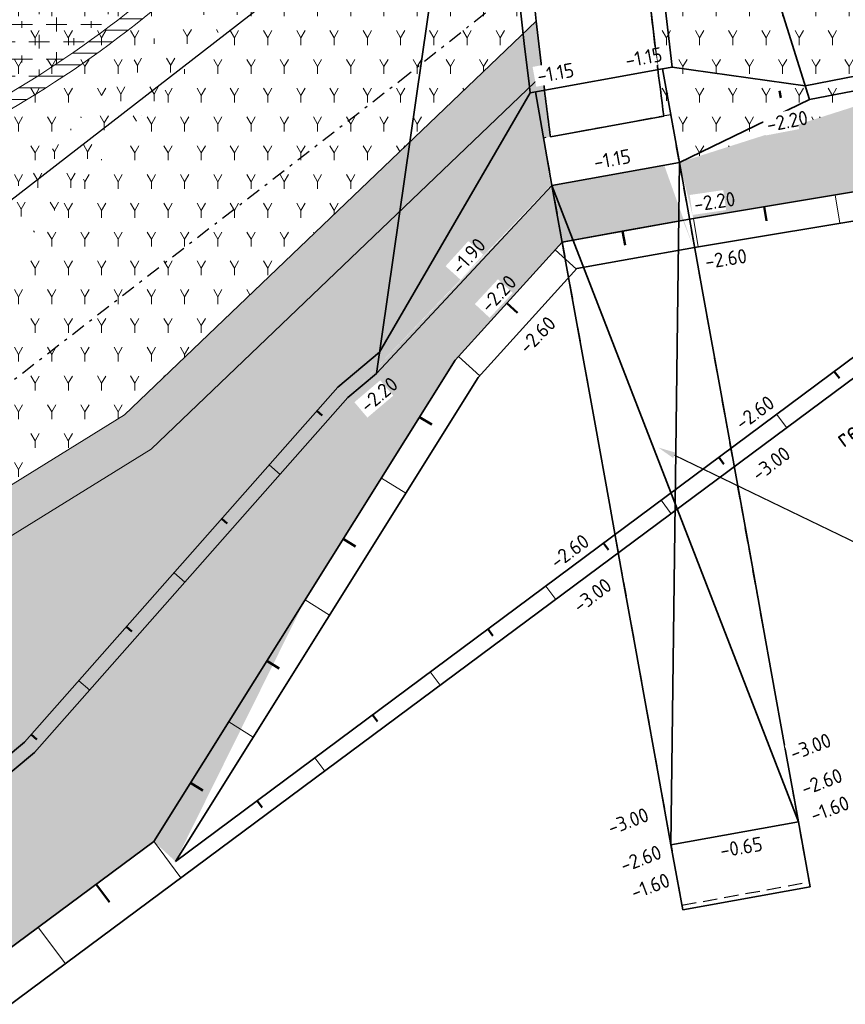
# Model space of a CAD drawing. Header units: metres. Extents: x 103263 to 106611, y 426963 to 428812.
# Tile 49 of 74: x 104462 to 104491, y 427779 to 427813. Entities that reach past the tile are written whole.
import ezdxf
from ezdxf import colors
from ezdxf.entities.mleader import LeaderData, LeaderLine
from ezdxf.math import Vec2, Vec3

# ---------------------------------------------------------------- set-up
doc = ezdxf.new("R2010")
doc.units = ezdxf.units.M
doc.linetypes.add('DASHDOT', pattern=[1, 0.5, -0.25, 0, -0.25])
doc.linetypes.add('DASHED', pattern=[0.75, 0.5, -0.25])
doc.layers.add('kc-nieuwe-gasleiding-25-03-2004', color=30, linetype='Continuous')
for name, color, linetype, lineweight in [('N-GV-GW-TALUD_TEEN-G', 3, 'Continuous', 35), ('N-WE-GW-HOOGTE_AFWERKHOOGTE-T25', 7, 'Continuous', 25), ('N-WE-GW-TALUD_KRUIN-G', 3, 'Continuous', 35), ('N-WE-GW-TALUDARCERING-S', 90, 'Continuous', 25), ('N-WE-GW-TALUDARCERING_KORT-G', 90, 'Continuous', 50), ('N-WE-GW-TALUDARCERING_LANG-G', 90, 'Continuous', 18), ('N-WE-VH-KANTVERHARDING-G', 210, 'Continuous', 35), ('N-WE-VH-VERHARDING-G', 252, 'Continuous', 35), ('N-XX-GR-BOS-A-250', 42, 'Continuous', 18), ('N-XX-GW-GROND_ZAND-WERK-AD-100', 7, 'Continuous', 18), ('toekomstig', 254, 'DASHED', 25), ('X-XX-AL-REFERENTIE-T25', 7, 'Continuous', 25)]:
    doc.layers.add(name, color=color, linetype=linetype, lineweight=lineweight)
for name, color, linetype, lineweight, true_color in [('N-WE-GR-BEPLANTING-A-250', 7, 'Continuous', 18, 0x00a500), ('N-WE-GR-BEPLANTING-MAAIENGRAS-A-250', 7, 'Continuous', 18, 0xe6e6e6), ('N-WE-GR-GRAS-A-250', 7, 'Continuous', 18, 0x7ca500)]:
    doc.layers.add(name, color=color, linetype=linetype, lineweight=lineweight, true_color=true_color)
doc.layers.add('N-WE-VH-VERHARDING-AP_GROEN4', color=7, linetype='Continuous', true_color=0x004700)
doc.styles.add('fase3$0$STANDARD', font='ISO')
doc.styles.add('NLCS-ISO-M200-T25', font='NLCS-ISO.ttf', dxfattribs={"height": 0.5})
doc.styles.add('NLCS-ISO-M250-T25', font='NLCS-ISO.ttf', dxfattribs={"height": 0.625})
doc.linetypes.add('fase3$0$GASLEIDING', pattern='A,5,-1,["X",fase3$0$STANDARD,S=1,R=0,X=-0.2,Y=-0.5],-1', length=7)
pattern_1 = [(60.00000000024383, (104639.955648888, 427910.1806441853), (-0.5773504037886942, 0.9999997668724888), [0.288676, -0.8660260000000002]), (120.0000000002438, (104639.955648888, 427910.1806441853), (-1.154700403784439, -2.331299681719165e-07), [0.288676, -0.8660260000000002]), (270, (104639.955648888, 427910.1806441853), (0.5773500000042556, -0.9999999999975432), [0.25, -1.75])]
pattern_2 = [(60.00000000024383, (104664.6892993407, 427702.1373207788), (-0.5773504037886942, 0.9999997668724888), [0.288676, -0.8660260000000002]), (120.0000000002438, (104664.6892993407, 427702.1373207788), (-1.154700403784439, -2.331299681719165e-07), [0.288676, -0.8660260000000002]), (270, (104664.6892993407, 427702.1373207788), (0.5773500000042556, -0.9999999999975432), [0.25, -1.75])]

# ---------------------------------------------------------------- blocks, each defined once
blk = doc.blocks.new('*U76')
at = {"layer": 'N-WE-GW-TALUDARCERING_KORT-G', "ltscale": 0.1}
for p, q in [((104472.4096632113, 427799.1758808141), (104472.5971353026, 427799.0104897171)), ((104469.10184127, 427795.4264389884), (104469.2893133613, 427795.2610478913)), ((104465.7940193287, 427791.6769971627), (104465.98149142, 427791.5116060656)), ((104462.4861973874, 427787.927555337), (104462.6736694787, 427787.7621642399))]:
    blk.add_line(p, q, dxfattribs=at)
at = {"layer": 'N-WE-GW-TALUDARCERING_LANG-G', "ltscale": 0.1}
for p, q in [((104470.7557522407, 427797.3011599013), (104471.1306964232, 427796.9703777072)), ((104467.4479302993, 427793.5517180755), (104467.8228744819, 427793.2209358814)), ((104464.140108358, 427789.8022762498), (104464.5150525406, 427789.4714940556))]:
    blk.add_line(p, q, dxfattribs=at)
blk = doc.blocks.new('*U77')
at = {"layer": 'N-WE-GW-TALUDARCERING_KORT-G', "ltscale": 0.1}
for p, q in [((104498.4171692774, 427806.5164251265), (104498.5959633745, 427806.2760011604)), ((104494.4049958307, 427803.5327253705), (104494.5826891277, 427803.2937816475)), ((104490.392822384, 427800.5490256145), (104490.5694148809, 427800.3115621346)), ((104486.3806489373, 427797.5653258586), (104486.5561406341, 427797.3293426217)), ((104482.3684754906, 427794.5816261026), (104482.5428663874, 427794.3471231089)), ((104478.3563020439, 427791.5979263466), (104478.5295921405, 427791.364903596)), ((104474.3441285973, 427788.6142265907), (104474.5163178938, 427788.3826840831)), ((104470.3319551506, 427785.6305268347), (104470.503043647, 427785.4004645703))]:
    blk.add_line(p, q, dxfattribs=at)
at = {"layer": 'N-WE-GW-TALUDARCERING_LANG-G', "ltscale": 0.1}
for p, q in [((104496.411082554, 427805.0245752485), (104496.7675699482, 427804.5452075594)), ((104492.3989091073, 427802.0408754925), (104492.7531949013, 427801.5644682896)), ((104488.3867356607, 427799.0571757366), (104488.7388198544, 427798.5837290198)), ((104484.374562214, 427796.0734759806), (104484.7244448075, 427795.60298975)), ((104480.3623887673, 427793.0897762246), (104480.7100697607, 427792.6222504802)), ((104476.3502153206, 427790.1060764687), (104476.6956947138, 427789.6415112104)), ((104472.3380418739, 427787.1223767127), (104472.6813196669, 427786.6607719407))]:
    blk.add_line(p, q, dxfattribs=at)
blk = doc.blocks.new('*U78')
at = {"layer": 'N-WE-GW-TALUDARCERING_KORT-G', "ltscale": 0.1}
for p, q in [((104497.8254636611, 427807.9115890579), (104497.9074222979, 427807.4183520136)), ((104492.8930932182, 427807.0920026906), (104492.9750518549, 427806.5987656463)), ((104487.9607227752, 427806.2724163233), (104488.042681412, 427805.779179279)), ((104483.0339994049, 427805.42025377), (104483.122838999, 427804.9282095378)), ((104479.0095890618, 427802.9169107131), (104479.3800595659, 427802.5811256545)), ((104475.9809594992, 427798.9630746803), (104476.4047831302, 427798.6977945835)), ((104473.3281585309, 427794.7248383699), (104473.7519821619, 427794.4595582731)), ((104470.6753575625, 427790.4866020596), (104471.0991811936, 427790.2213219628)), ((104468.0225565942, 427786.2483657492), (104468.4463802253, 427785.9830856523))]:
    blk.add_line(p, q, dxfattribs=at)
at = {"layer": 'N-WE-GW-TALUDARCERING_LANG-G', "ltscale": 0.1}
for p, q in [((104495.3592784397, 427807.5017958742), (104495.5231957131, 427806.5153217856)), ((104490.4269079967, 427806.682209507), (104490.5908252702, 427805.6957354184)), ((104485.4945375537, 427805.8626231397), (104485.6584548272, 427804.8761490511)), ((104480.6885143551, 427804.7692632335), (104481.4294553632, 427804.0976931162)), ((104477.3306637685, 427801.0645581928), (104478.0716047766, 427800.3929880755)), ((104474.654559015, 427796.8439565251), (104475.5022062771, 427796.3133963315)), ((104472.0017580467, 427792.6057202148), (104472.8494053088, 427792.0751600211)), ((104469.3489570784, 427788.3674839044), (104470.1966043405, 427787.8369237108))]:
    blk.add_line(p, q, dxfattribs=at)

msp = doc.modelspace()

# ---------------------------------------------------------------- hatches: boundary and pattern name
at = {"layer": 'N-WE-GR-BEPLANTING-A-250'}
h = msp.add_hatch(dxfattribs=at)
h.set_pattern_fill('AGR-BEPLANTING_SOORT_01', color=256, scale=0.2, angle=2.438340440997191e-10, style=0, pattern_type=2)
h.set_pattern_definition(pattern_1)
edge = h.paths.add_edge_path()
edge.add_line((104659.3303647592, 427926.4612525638), (104651.7230013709, 427930.1607831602))
edge.add_line((104651.7230013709, 427930.1607831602), (104630.4938774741, 427940.376883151))
edge.add_line((104630.4938774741, 427940.376883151), (104615.8207720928, 427939.2164508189))
edge.add_line((104615.8207720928, 427939.2164508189), (104614.2376933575, 427936.9417769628))
edge.add_line((104614.2376933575, 427936.9417769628), (104618.9005509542, 427931.7673681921))
edge.add_line((104618.9005509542, 427931.7673681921), (104620.0012690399, 427927.1015558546))
edge.add_line((104620.0012690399, 427927.1015558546), (104630.0898014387, 427928.1712134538))
edge.add_line((104630.0898014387, 427928.1712134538), (104636.2878124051, 427922.2964945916))
edge.add_line((104636.2878124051, 427922.2964945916), (104635.6264533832, 427916.4450273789))
edge.add_line((104635.6264533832, 427916.4450273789), (104649.3272545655, 427918.542081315))
edge.add_line((104649.3272545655, 427918.542081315), (104660.6366545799, 427913.9924327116))
edge.add_line((104660.6366545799, 427913.9924327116), (104663.6131149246, 427914.9011601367))
edge.add_line((104663.6131149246, 427914.9011601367), (104665.8010621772, 427914.1757056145))
edge.add_line((104665.8010621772, 427914.1757056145), (104667.1001514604, 427911.8641044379))
edge.add_line((104667.1001514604, 427911.8641044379), (104668.6199794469, 427908.9346376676))
edge.add_line((104668.6199794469, 427908.9346376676), (104670.7094656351, 427905.0285698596))
edge.add_line((104670.7094656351, 427905.0285698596), (104666.1406019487, 427898.7868442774))
edge.add_line((104666.1406019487, 427898.7868442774), (104659.3938611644, 427895.167689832))
edge.add_line((104659.3938611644, 427895.167689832), (104659.8848710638, 427894.6055145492))
edge.add_arc((2471945.486461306, 2366238.399359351), 3059610.724035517, 219.310766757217, 219.311095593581)
edge.add_arc((104633.1765330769, 427844.6214640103), 52.49880512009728, 34.46647924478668, 43.892134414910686, ccw=False)
edge.add_arc((104561.2641716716, 427811.9097585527), 131.0209486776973, 20.525008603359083, 28.4523627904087, ccw=False)
edge.add_arc((104687.2521040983, 427859.0575428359), 3.499999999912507, 200.2204952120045, 290.1774694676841)
edge.add_arc((104734.3333150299, 427775.8055196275), 92.1906331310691, 116.25824959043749, 119.84127220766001, ccw=False)
edge.add_line((104693.54653613, 427858.4829137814), (104693.7189308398, 427859.7056682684))
edge.add_line((104693.7189308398, 427859.7056682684), (104675.3548332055, 427897.7132286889))
edge.add_line((104675.3548332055, 427897.7132286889), (104665.2685288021, 427916.3479826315))
edge.add_line((104665.2685288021, 427916.3479826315), (104661.1353112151, 427923.4013750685))
edge.add_line((104661.1353112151, 427923.4013750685), (104659.3303647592, 427926.4612525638))
edge = h.paths.add_edge_path()
edge.add_line((104670.1550383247, 427924.7248936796), (104658.9175619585, 427940.3055199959))
edge.add_line((104658.9175619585, 427940.3055199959), (104653.2284554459, 427936.5817013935))
edge.add_arc((104651.4900431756, 427939.1483963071), 3.100000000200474, 210.78231766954, 304.10962921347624, ccw=False)
edge.add_arc((104006.7206265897, 427555.0583306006), 747.4016849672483, 30.78231766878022, 33.22624458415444)
edge.add_line((104631.9321601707, 427964.5944303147), (104627.9856486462, 427961.7680270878))
edge.add_line((104627.9856486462, 427961.7680270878), (104626.3177951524, 427960.5509960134))
edge.add_line((104626.3177951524, 427960.5509960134), (104625.9700455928, 427960.9459651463))
edge.add_line((104625.9700455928, 427960.9459651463), (104624.1400822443, 427949.0979709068))
edge.add_line((104624.1400822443, 427949.0979709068), (104623.8429765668, 427947.1743769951))
edge.add_line((104623.8429765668, 427947.1743769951), (104618.5678430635, 427941.9415107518))
edge.add_line((104618.5678430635, 427941.9415107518), (104631.1659005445, 427942.9378365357))
edge.add_line((104631.1659005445, 427942.9378365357), (104634.7839139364, 427941.1783634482))
edge.add_line((104634.7839139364, 427941.1783634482), (104651.5656544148, 427933.0172491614))
edge.add_line((104651.5656544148, 427933.0172491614), (104660.8855343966, 427928.4849060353))
edge.add_line((104660.8855343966, 427928.4849060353), (104667.4835066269, 427917.5208487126))
edge.add_line((104667.4835066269, 427917.5208487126), (104673.5438381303, 427906.5821909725))
edge.add_line((104673.5438381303, 427906.5821909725), (104680.5943660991, 427892.6833740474))
edge.add_line((104680.5943660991, 427892.6833740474), (104687.9966658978, 427877.3128729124))
edge.add_line((104687.9966658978, 427877.3128729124), (104695.9848212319, 427860.7641181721))
edge.add_line((104695.9848212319, 427860.7641181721), (104701.3449330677, 427863.4087762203))
edge.add_line((104701.3449330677, 427863.4087762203), (104685.8327935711, 427895.5793691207))
edge.add_line((104685.8327935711, 427895.5793691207), (104682.0114505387, 427903.4467681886))
edge.add_line((104682.0114505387, 427903.4467681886), (104677.8967674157, 427911.1612343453))
edge.add_line((104677.8967674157, 427911.1612343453), (104670.1550383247, 427924.7248936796))
h = msp.add_hatch(dxfattribs=at)
h.set_pattern_fill('AGR-BEPLANTING_SOORT_01', color=256, scale=0.2, angle=2.438340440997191e-10, style=0, pattern_type=2)
h.set_pattern_definition(pattern_2)
edge = h.paths.add_edge_path()
edge.add_line((104458.5594570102, 427803.213279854), (104468.3481725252, 427813.8498574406))
edge.add_line((104468.3481725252, 427813.8498574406), (104479.3493798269, 427820.1474798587))
edge.add_arc((104677.9371828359, 427834.7998931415), 199.1276191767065, 181.9826556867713, 184.2198108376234, ccw=False)
edge.add_line((104478.9287722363, 427827.9106820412), (104463.1626539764, 427820.3068228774))
edge.add_line((104463.1626539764, 427820.3068228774), (104448.1884372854, 427809.3916026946))
edge.add_line((104448.1884372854, 427809.3916026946), (104449.7464400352, 427805.4021993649))
edge.add_line((104449.7464400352, 427805.4021993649), (104452.3149181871, 427803.1190763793))
edge.add_line((104452.3149181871, 427803.1190763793), (104455.0627006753, 427804.1546745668))
edge.add_line((104455.0627006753, 427804.1546745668), (104457.0560554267, 427804.229744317))
edge.add_line((104457.0560554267, 427804.229744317), (104458.5594570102, 427803.213279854))
h = msp.add_hatch(dxfattribs=at)
h.set_pattern_fill('AGR-BEPLANTING_SOORT_01', color=256, scale=0.2, angle=2.438340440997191e-10, style=0, pattern_type=2)
h.set_pattern_definition(pattern_2)
edge = h.paths.add_edge_path()
edge.add_line((104506.474402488, 427816.8604818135), (104506.4760065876, 427816.8616726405))
edge.add_line((104506.4760065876, 427816.8616726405), (104504.9860991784, 427818.8683851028))
edge.add_line((104504.9860991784, 427818.8683851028), (104506.7185540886, 427820.1547422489))
edge.add_line((104506.7185540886, 427820.1547422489), (104507.0182267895, 427824.7365250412))
edge.add_line((104507.0182267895, 427824.7365250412), (104504.7497593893, 427826.3190459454))
edge.add_line((104504.7497593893, 427826.3190459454), (104504.1238631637, 427825.6485363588))
edge.add_line((104504.1238631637, 427825.6485363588), (104499.7854102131, 427821.0008420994))
edge.add_line((104499.7854102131, 427821.0008420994), (104484.0141862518, 427813.1513513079))
edge.add_arc((104659.1099704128, 427832.5142284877), 176.1631478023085, 186.3103845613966, 187.5334351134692)
edge.add_line((104484.4673706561, 427809.4184064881), (104484.7559469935, 427811.1197620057))
edge.add_line((104484.7559469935, 427811.1197620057), (104485.0081029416, 427807.8090618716))
edge.add_line((104485.0081029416, 427807.8090618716), (104495.4359879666, 427811.1356337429))
edge.add_line((104495.4359879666, 427811.1356337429), (104506.474402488, 427816.8604818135))
h = msp.add_hatch(dxfattribs=at)
h.set_pattern_fill('AGR-BEPLANTING_SOORT_01', color=256, scale=0.2, angle=2.438340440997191e-10, style=0, pattern_type=2)
h.set_pattern_definition(pattern_1)
edge = h.paths.add_edge_path()
edge.add_arc((104677.9371828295, 427834.7998931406), 199.1276191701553, 184.2198108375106, 184.6973228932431, ccw=False)
edge.add_line((104479.3493798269, 427820.1474798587), (104468.3481725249, 427813.8498574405))
edge.add_line((104468.3481725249, 427813.8498574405), (104458.5594570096, 427803.2132798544))
edge.add_line((104458.5594570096, 427803.2132798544), (104459.7898345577, 427802.3351313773))
edge.add_line((104459.7898345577, 427802.3351313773), (104469.2947711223, 427812.6633501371))
edge.add_line((104469.2947711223, 427812.6633501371), (104479.4783906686, 427818.4929458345))
h = msp.add_hatch(dxfattribs=at)
h.set_pattern_fill('AGR-BEPLANTING_SOORT_01', color=256, scale=0.2, angle=2.438340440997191e-10, style=0, pattern_type=2)
h.set_pattern_definition(pattern_2)
edge = h.paths.add_edge_path()
edge.add_line((104459.7898345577, 427802.3351313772), (104460.1182386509, 427801.3882866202))
edge.add_line((104460.1182386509, 427801.3882866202), (104459.47326257, 427799.8099377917))
edge.add_line((104459.47326257, 427799.8099377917), (104460.2007866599, 427795.6193121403))
edge.add_line((104460.2007866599, 427795.6193121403), (104465.7297605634, 427799.0374132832))
edge.add_line((104465.7297605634, 427799.0374132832), (104480.0372508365, 427812.7221751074))
edge.add_arc((104677.9371828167, 427834.7998931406), 199.1276191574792, 184.6973228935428, 186.365596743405, ccw=False)
edge.add_line((104479.4783906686, 427818.4929458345), (104469.2947711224, 427812.6633501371))
edge.add_line((104469.2947711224, 427812.6633501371), (104459.7898345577, 427802.3351313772))
h = msp.add_hatch(dxfattribs=at)
h.set_pattern_fill('AGR-BEPLANTING_SOORT_01', color=256, scale=0.2, angle=2.438340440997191e-10, style=0, pattern_type=2)
h.set_pattern_definition(pattern_1)
h.paths.add_polyline_path([(104363.071008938, 427723.425993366), (104361.6983122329, 427728.28850214), (104365.5077625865, 427731.8390290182), (104365.0366285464, 427732.9873104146), (104364.1921539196, 427734.2375282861), (104362.4721254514, 427735.639233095), (104359.0162108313, 427735.4176294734), (104356.7675839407, 427733.7145804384), (104350.4762217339, 427735.9334025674), (104349.2530735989, 427734.7164119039), (104355.4899293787, 427732.746919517), (104355.4600951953, 427730.3167838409), (104356.4315628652, 427729.0943877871), (104358.6037888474, 427727.2939285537), (104360.2693396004, 427727.8292332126), (104361.6831858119, 427722.8209603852), (104363.5017046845, 427719.835412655), (104346.9810820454, 427710.8391629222), (104336.5386061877, 427709.7725214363), (104335.5223670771, 427708.1609133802), (104347.4335548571, 427709.3775757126), (104370.1315959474, 427721.7377179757), (104391.0035135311, 427740.1627904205), (104404.4445607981, 427748.9289618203), (104420.6989272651, 427759.5299633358), (104445.9434060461, 427785.0416692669), (104466.6526312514, 427797.8444474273), (104480.2545585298, 427810.8543556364), (104480.0372508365, 427812.7221751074), (104465.7297605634, 427799.0374132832), (104460.2007866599, 427795.6193121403), (104459.47326257, 427799.8099377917), (104460.1182386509, 427801.3882866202), (104459.6991083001, 427802.3998847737), (104458.5594570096, 427803.2132798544), (104457.0560554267, 427804.229744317), (104455.0455214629, 427804.1487772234), (104452.3149181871, 427803.1190763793), (104449.7444822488, 427805.4033798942), (104448.3764118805, 427808.9098141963), (104447.1230680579, 427807.9953631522), (104448.478268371, 427804.5219154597), (104451.2579687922, 427802.0516420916), (104450.6661459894, 427800.8565857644), (104451.8265252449, 427796.7519954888), (104455.1434215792, 427795.4859487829), (104458.3403805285, 427797.5660554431), (104458.8259110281, 427794.769341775), (104445.002766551, 427786.2236501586), (104422.6350603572, 427763.619169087), (104417.2133990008, 427770.6346998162), (104409.419276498, 427779.128200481), (104408.3134465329, 427778.1147149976), (104416.0648689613, 427769.6677517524), (104421.5707903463, 427762.5436331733), (104419.7453533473, 427760.6988728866), (104399.4879658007, 427747.4871247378), (104395.4297442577, 427748.9316860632), (104392.6030304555, 427748.4879938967), (104390.4599172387, 427745.767788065), (104390.0926573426, 427741.3595602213), (104369.2656992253, 427722.9741765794), (104364.8205977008, 427720.5536114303)])
h = msp.add_hatch(dxfattribs=at)
h.set_pattern_fill('AGR-BEPLANTING_SOORT_01', color=256, scale=0.2, angle=2.438340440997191e-10, style=0, pattern_type=2)
h.set_pattern_definition(pattern_2)
edge = h.paths.add_edge_path()
edge.add_line((104373.4214523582, 427724.641900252), (104370.1315959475, 427721.7377179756))
edge.add_line((104370.1315959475, 427721.7377179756), (104368.6733947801, 427720.9360200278))
edge.add_line((104368.6733947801, 427720.9360200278), (104358.7825754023, 427715.5576468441))
edge.add_line((104358.7825754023, 427715.5576468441), (104347.4335548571, 427709.3775757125))
edge.add_line((104347.4335548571, 427709.3775757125), (104337.5297078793, 427717.0907311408))
edge.add_line((104337.5297078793, 427717.0907311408), (104320.6008711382, 427692.3200431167))
edge.add_line((104320.6008711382, 427692.3200431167), (104315.8437887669, 427682.1669650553))
edge.add_line((104315.8437887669, 427682.1669650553), (104328.5600753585, 427666.4730472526))
edge.add_line((104328.5600753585, 427666.4730472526), (104331.7239570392, 427666.4887077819))
edge.add_line((104331.7239570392, 427666.4887077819), (104334.6530528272, 427669.2108499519))
edge.add_line((104334.6530528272, 427669.2108499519), (104333.629, 427670.508))
edge.add_arc((104330.7716326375, 427672.9948927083), 3.788031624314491, 225.0632767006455, 318.9655124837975, ccw=False)
edge.add_line((104328.0960495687, 427670.3133933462), (104326.1496463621, 427672.3857678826))
edge.add_line((104326.1496463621, 427672.3857678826), (104325.8325698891, 427672.7830471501))
edge.add_line((104325.8325698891, 427672.7830471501), (104319.0915318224, 427681.2413483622))
edge.add_arc((104320.264565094, 427682.1762242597), 1.500000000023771, 129.5168054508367, 218.5539009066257, ccw=False)
edge.add_line((104319.3101083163, 427683.3333812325), (104319.4241163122, 427683.4274183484))
edge.add_arc((104320.3785730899, 427682.2702613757), 1.499999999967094, 39.51680545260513, 129.5168054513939, ccw=False)
edge.add_line((104321.5357300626, 427683.2247181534), (104327.0319221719, 427676.6561770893))
edge.add_line((104327.0319221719, 427676.6561770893), (104327.7275791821, 427677.2964134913))
edge.add_arc((104319.4444605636, 427686.8488553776), 12.6435438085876, 310.9292306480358, 339.4250229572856)
edge.add_arc((104360.2681902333, 427671.9290903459), 30.82178871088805, 145.2639484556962, 160.1290543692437, ccw=False)
edge.add_line((104334.939285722, 427689.4912444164), (104372.0041869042, 427717.0127787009))
edge.add_line((104372.0041869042, 427717.0127787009), (104372.004044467, 427717.0126729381))
edge.add_line((104372.004044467, 427717.0126729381), (104423.5693831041, 427755.301112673))
edge.add_line((104423.5693831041, 427755.301112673), (104429.9924448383, 427760.0703455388))
edge.add_line((104429.9924448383, 427760.0703455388), (104462.6006172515, 427787.3014668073))
edge.add_line((104462.6006172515, 427787.3014668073), (104473.4876649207, 427799.6420197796))
edge.add_line((104473.4876649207, 427799.6420197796), (104480.5317515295, 427807.0021468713))
edge.add_line((104480.5317515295, 427807.0021468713), (104480.2826617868, 427808.654699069))
edge.add_arc((104482.2908247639, 427798.327215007), 10.52091467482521, 99.68150220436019, 101.00376043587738, ccw=False)
edge.add_arc((104573.810061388, 427821.3433108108), 94.14165016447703, 186.3969905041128, 187.7192487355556, ccw=False)
edge.add_line((104480.2545585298, 427810.8543556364), (104466.6526312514, 427797.8444474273))
edge.add_line((104466.6526312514, 427797.8444474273), (104445.9434060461, 427785.0416692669))
edge.add_line((104445.9434060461, 427785.0416692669), (104422.6618632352, 427761.5135816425))
edge.add_line((104422.6618632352, 427761.5135816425), (104420.6989272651, 427759.5299633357))
edge.add_line((104420.6989272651, 427759.5299633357), (104391.0035135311, 427740.1627904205))
edge.add_line((104391.0035135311, 427740.1627904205), (104373.4214524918, 427724.6418998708))
at = {"layer": 'N-WE-GR-BEPLANTING-MAAIENGRAS-A-250', "transparency": 33554539}
msp.add_hatch(color=256, dxfattribs=at).paths.add_polyline_path([(104369.2656992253, 427722.9741765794), (104346.9810820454, 427710.8391629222), (104335.8985077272, 427709.7071388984), (104334.8829299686, 427708.0955983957), (104347.4335548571, 427709.3775757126), (104370.1315959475, 427721.7377179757), (104391.0035135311, 427740.1627904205), (104404.4445607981, 427748.9289618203), (104420.6989272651, 427759.5299633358), (104445.9434060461, 427785.0416692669), (104466.6526312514, 427797.8444474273), (104480.2545585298, 427810.8543556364), (104480.0372508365, 427812.7221751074), (104465.7297605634, 427799.0374132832), (104460.2007866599, 427795.6193121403), (104459.47326257, 427799.8099377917), (104460.1182386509, 427801.3882866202), (104459.6991083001, 427802.3998847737), (104458.5594570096, 427803.2132798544), (104457.0560554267, 427804.229744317), (104455.0455214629, 427804.1487772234), (104452.3149181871, 427803.1190763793), (104449.7444822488, 427805.4033798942), (104448.1884372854, 427809.3916026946), (104446.9350934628, 427808.4771516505), (104448.478268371, 427804.5219154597), (104451.2579687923, 427802.0516420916), (104450.6661459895, 427800.8565857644), (104451.8265252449, 427796.7519954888), (104455.1434215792, 427795.4859487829), (104458.3403805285, 427797.5660554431), (104458.8259110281, 427794.769341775), (104445.002766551, 427786.2236501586), (104422.6350603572, 427763.619169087), (104417.2133990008, 427770.6346998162), (104409.0803320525, 427779.495699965), (104407.9711379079, 427778.4936097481), (104416.0648689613, 427769.6677517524), (104421.5707903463, 427762.5436331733), (104419.7453533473, 427760.6988728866), (104399.4879658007, 427747.4871247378), (104395.4297442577, 427748.9316860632), (104392.6030304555, 427748.4879938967), (104390.4599172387, 427745.767788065), (104390.0926573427, 427741.3595602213)])
at = {"layer": 'N-WE-GR-GRAS-A-250'}
h = msp.add_hatch(dxfattribs=at)
h.set_pattern_fill('AGR-GRAS_01-SO', color=256, scale=0.05, angle=-43.67094639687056, pattern_type=2)
h.set_pattern_definition([(316.3290536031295, (0, 0), (1.76729138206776, 0.04100208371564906), [0.1499999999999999, -0.9999999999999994]), (1.329053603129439, (0.5342876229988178, -0.1644285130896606), (1.508993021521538, 1.785480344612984), [0.15, -1]), (346.3290536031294, (0.1759090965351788, 0.03944603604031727), (1.315684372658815, 0.9664236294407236), [0.15, -1]), (331.3290536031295, (0.7036363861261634, 0.1577841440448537), (0.9740066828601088, 0.3221971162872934), [0.15, -1]), (91.3290536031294, (1.870952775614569, 1.670190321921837), (-0.5870817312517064, -0.5637686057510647), [0.15, -1]), (106.3290536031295, (1.430233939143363, -0.6741148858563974), (-0.3111394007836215, -0.7163743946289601), [0.15, -1]), (121.3290536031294, (0.251521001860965, -0.1709888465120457), (-0.4753752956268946, -0.7576399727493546), [0.15, -1]), (41.32905360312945, (0.7069165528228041, 0.01640083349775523), (0.1086561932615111, 1.693574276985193), [0.1499999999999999, -0.9999999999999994]), (56.32905360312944, (0, 0), (-0.3333754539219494, 1.663989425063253), [0.1499999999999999, -0.9999999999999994])])
edge = h.paths.add_edge_path()
edge.add_line((104419.064513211, 427791.2372053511), (104418.8635039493, 427791.516360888))
edge.add_line((104418.8635039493, 427791.516360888), (104422.0884934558, 427793.8834319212))
edge.add_line((104422.0884934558, 427793.8834319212), (104422.2961537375, 427793.5950396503))
edge.add_line((104422.2961537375, 427793.5950396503), (104461.8314993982, 427822.4403871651))
edge.add_line((104461.8314993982, 427822.4403871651), (104478.8528189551, 427830.6496187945))
edge.add_arc((104677.9371792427, 427834.7998931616), 199.1276155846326, 179.1085739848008, 181.1942613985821, ccw=False)
edge.add_line((104478.8336637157, 427837.8978591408), (104478.6336879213, 427837.900970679))
edge.add_line((104478.6336879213, 427837.900970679), (104478.6693229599, 427839.6804450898))
edge.add_arc((104476.8698626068, 427839.7245182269), 1.800000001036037, 358.5969682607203, 480.755562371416)
edge.add_line((104475.9493848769, 427841.2713604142), (104465.9471072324, 427835.552487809))
edge.add_line((104465.9471072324, 427835.552487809), (104463.7069282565, 427834.2195264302))
edge.add_line((104463.7069282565, 427834.2195264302), (104456.0642728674, 427829.671959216))
edge.add_line((104456.0642728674, 427829.671959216), (104452.0547447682, 427827.2861917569))
edge.add_line((104452.0547447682, 427827.2861917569), (104445.1413092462, 427823.0609136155))
edge.add_line((104445.1413092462, 427823.0609136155), (104437.467556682, 427816.7051406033))
edge.add_line((104437.467556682, 427816.7051406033), (104434.4840667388, 427814.0124481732))
edge.add_line((104434.4840667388, 427814.0124481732), (104428.2251185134, 427808.6251055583))
edge.add_line((104428.2251185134, 427808.6251055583), (104425.339902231, 427806.1416773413))
edge.add_line((104425.339902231, 427806.1416773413), (104422.2036273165, 427803.3648622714))
edge.add_line((104422.2036273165, 427803.3648622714), (104418.5586389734, 427800.3047559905))
edge.add_line((104418.5586389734, 427800.3047559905), (104412.5979190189, 427795.1741111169))
edge.add_line((104412.5979190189, 427795.1741111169), (104410.1509845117, 427792.8040459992))
edge.add_line((104410.1509845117, 427792.8040459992), (104405.7313391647, 427788.9998695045))
edge.add_line((104405.7313391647, 427788.9998695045), (104402.4559373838, 427786.7163592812))
edge.add_line((104402.4559373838, 427786.7163592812), (104407.3909090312, 427781.3385690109))
edge.add_line((104407.3909090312, 427781.3385690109), (104414.783028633, 427788.1133952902))
edge.add_line((104414.783028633, 427788.1133952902), (104419.064513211, 427791.2372053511))
at = {"layer": 'N-WE-VH-VERHARDING-AP_GROEN4', "ltscale": 0.1}
h = msp.add_hatch(dxfattribs=at)
h.set_pattern_fill('CROSS', color=256, scale=0.05, style=0)
h.set_pattern_definition([(0, (0, 0), (0.3175, 0.3175), [0.15875, -0.4762500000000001]), (90, (0.07937500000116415, -0.07937499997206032), (-0.3175, 0.3175), [0.15875, -0.4762500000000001])])
edge = h.paths.add_edge_path()
edge.add_line((104616.3031511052, 427898.4111352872), (104514.5060934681, 427822.8232005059))
edge.add_line((104514.5060934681, 427822.8232005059), (104506.4772524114, 427816.8619599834))
edge.add_line((104506.4772524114, 427816.8619599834), (104495.4362540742, 427811.1353249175))
edge.add_line((104495.4362540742, 427811.1353249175), (104485.0081029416, 427807.8090618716))
edge.add_line((104485.0081029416, 427807.8090618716), (104485.4945375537, 427805.8626231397))
edge.add_line((104485.4945375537, 427805.8626231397), (104492.8930932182, 427807.0920026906))
edge.add_line((104492.8930932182, 427807.0920026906), (104495.3592784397, 427807.5017958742))
edge.add_line((104495.3592784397, 427807.5017958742), (104478.6672123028, 427790.8218198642))
edge.add_line((104478.6672123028, 427790.8218198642), (104467.4953556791, 427783.5212851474))
edge.add_line((104467.4953556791, 427783.5212851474), (104471.9838235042, 427792.5770671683))
edge.add_line((104471.9838235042, 427792.5770671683), (104477.2196777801, 427800.9421077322))
edge.add_line((104477.2196777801, 427800.9421077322), (104480.93507058, 427805.0412878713))
edge.add_line((104480.93507058, 427805.0412878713), (104485.1279156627, 427805.8017034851))
edge.add_line((104485.1279156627, 427805.8017034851), (104485.5138987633, 427804.8205834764))
edge.add_line((104485.5138987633, 427804.8205834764), (104484.4810009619, 427807.7138504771))
edge.add_line((104484.4810009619, 427807.7138504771), (104480.5797122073, 427807.0094648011))
edge.add_line((104480.5797122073, 427807.0094648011), (104473.4876649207, 427799.6420197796))
edge.add_line((104473.4876649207, 427799.6420197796), (104462.6006172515, 427787.3014668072))
edge.add_line((104462.6006172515, 427787.3014668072), (104429.9924314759, 427760.0703343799))
edge.add_line((104429.9924314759, 427760.0703343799), (104423.5693831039, 427755.3011126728))
edge.add_line((104423.5693831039, 427755.3011126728), (104334.939285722, 427689.4912444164))
edge.add_arc((104360.2681902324, 427671.9290903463), 30.82178870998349, 145.2639484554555, 160.1290543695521)
edge.add_arc((104319.4444605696, 427686.8488553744), 12.64354380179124, 311.59388644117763, 339.42502296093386, ccw=False)
edge.add_line((104327.8378318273, 427677.3931418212), (104328.4529372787, 427676.013364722))
edge.add_line((104328.4529372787, 427676.013364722), (104328.8965215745, 427675.01339636))
edge.add_arc((104319.4025852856, 427686.8721073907), 15.19091351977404, 308.6803289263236, 339.460188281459)
edge.add_arc((104360.268190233, 427671.929090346), 28.32178871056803, 146.0781939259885, 160.1580718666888, ccw=False)
edge.add_line((104336.7667712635, 427687.7343749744), (104371.487508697, 427713.5152696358))
edge.add_line((104371.487508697, 427713.5152696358), (104381.9308486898, 427721.2696756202))
edge.add_line((104381.9308486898, 427721.2696756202), (104433.4961692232, 427759.5579942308))
edge.add_line((104433.4961692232, 427759.5579942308), (104466.7479692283, 427784.2120266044))
edge.add_line((104466.7479692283, 427784.2120266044), (104467.4953556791, 427783.5212851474))
edge.add_line((104467.4953556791, 427783.5212851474), (104478.6672123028, 427790.8218198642))
edge.add_line((104478.6672123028, 427790.8218198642), (104495.3592784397, 427807.5017958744))
edge.add_line((104495.3592784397, 427807.5017958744), (104498.8457424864, 427808.0811234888))
edge.add_line((104498.8457424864, 427808.0811234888), (104506.8013188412, 427813.9882693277))
edge.add_line((104506.8013188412, 427813.9882693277), (104507.566691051, 427814.5565707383))
edge.add_line((104507.566691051, 427814.5565707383), (104508.0715676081, 427817.9764749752))
edge.add_line((104508.0715676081, 427817.9764749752), (104506.4772524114, 427816.8619599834))
edge.add_line((104506.4772524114, 427816.8619599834), (104514.5060934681, 427822.823200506))
edge.add_line((104514.5060934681, 427822.823200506), (104518.0098381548, 427822.3109084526))
edge.add_line((104518.0098381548, 427822.3109084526), (104547.6430790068, 427844.3154588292))
edge.add_line((104547.6430790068, 427844.3154588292), (104558.0864189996, 427852.0698648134))
edge.add_line((104558.0864189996, 427852.0698648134), (104615.7866238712, 427894.9137912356))
edge.add_line((104615.7866238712, 427894.9137912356), (104616.3031511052, 427898.4111352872))
at = {"layer": 'N-XX-GR-BOS-A-250', "ltscale": 0.1, "transparency": 33554541}
h = msp.add_hatch(dxfattribs=at)
h.set_pattern_fill('AGR-BOSPLANTSOEN', color=256, scale=0.6, pattern_type=2)
h.set_pattern_definition([(0, (0, 0), (0.6, 0.6), [0.72, -0.48]), (90, (0.3600000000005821, -0.2399999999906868), (-2.4, 1.469576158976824e-16), [0.48, -0.72]), (90, (0.9600000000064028, 0.3599999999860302), (-2.4, 1.469576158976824e-16), [0.48, -0.72]), (90, (1.559999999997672, -0.1199999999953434), (-2.4, 1.469576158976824e-16), [0.24, -0.96]), (90, (2.160000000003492, 0.4799999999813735), (-2.4, 1.469576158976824e-16), [0.24, -0.96])])
edge = h.paths.add_edge_path()
edge.add_arc((104468.6528483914, 427821.5957118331), 4.264834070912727, 338.6052168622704, 394.1020917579)
edge.add_line((104472.1843010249, 427823.9868730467), (104463.5046791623, 427819.7227487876))
edge.add_line((104463.5046791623, 427819.7227487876), (104450.0169082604, 427809.9829479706))
edge.add_arc((104452.9175869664, 427809.4344139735), 2.952088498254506, 169.2915121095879, 272.7700134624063)
edge.add_arc((104442.9597907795, 427841.9600759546), 36.88421575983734, 285.8930401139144, 323.5375389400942)
at = {"layer": 'N-XX-GW-GROND_ZAND-WERK-AD-100', "ltscale": 0.25, "transparency": 33554541}
h = msp.add_hatch(dxfattribs=at)
h.set_pattern_fill('AGW-WERK_ONTGRAVEN', color=256, scale=0.08, angle=45, pattern_type=2)
h.set_pattern_definition([(180, (0, 0), (0, -0.4), [])])
edge = h.paths.add_edge_path()
edge.add_arc((104468.6528483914, 427821.5957118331), 4.264834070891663, -21.394783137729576, 34.102091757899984, ccw=False)
edge.add_arc((104442.9597907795, 427841.9600759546), 36.88421575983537, 285.89304011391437, 323.5375389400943, ccw=False)
edge.add_arc((104452.9175869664, 427809.4344139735), 2.952088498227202, 169.2915121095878, 272.77001346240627, ccw=False)
edge.add_line((104450.0169082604, 427809.9829479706), (104449.4686962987, 427809.5829675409))
edge.add_arc((104452.9175869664, 427809.4344139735), 3.452088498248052, 177.5336317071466, 273.7581527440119)
edge.add_arc((104442.9597907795, 427841.9600759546), 37.38421575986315, 285.808091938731, 323.6363670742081)
edge.add_arc((104468.6505990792, 427821.5960332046), 4.767038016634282, 337.7977672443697, 393.2544941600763)
edge.add_line((104472.6370019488, 427824.2100805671), (104472.1843010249, 427823.9868730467))

# ---------------------------------------------------------------- linework, layer by layer
at = {"layer": 'N-GV-GW-TALUD_TEEN-G', "ltscale": 10, "flags": 128}
for points in [[(104616.4064577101, 427899.1106119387), (104512.6023540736, 427822.0323741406), (104506.2114147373, 427817.287331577), (104495.2701305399, 427811.6124152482), (104489.381222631, 427810.4696512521)], [(104483.3743528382, 427829.6542717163), (104483.4920761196, 427826.3733235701), (104483.5823255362, 427824.4995530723), (104483.7057518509, 427822.3878942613), (104483.8951704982, 427819.7133438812), (104484.0718830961, 427817.5907803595), (104484.2225368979, 427815.9705503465), (104484.4242293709, 427813.999779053), (104484.6368148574, 427812.1089986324), (104484.7559469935, 427811.1197620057)], [(104483.3743528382, 427829.6542717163), (104489.5335702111, 427809.9898876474)], [(104479.8286950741, 427810.2272241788), (104479.789752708, 427810.535089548), (104479.6126685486, 427811.9350579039), (104479.4343397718, 427813.6384527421), (104479.2072014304, 427815.8899652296), (104478.9292504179, 427819.0825308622), (104478.7065922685, 427822.2155987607), (104478.5294781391, 427825.4325484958), (104478.4068981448, 427827.6589867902)], [(104484.7559469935, 427811.1197620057), (104489.381222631, 427810.4696512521)], [(104485.0081024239, 427807.8090197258), (104489.5335702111, 427809.9898876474)]]:
    msp.add_lwpolyline(points, dxfattribs=at)
for points in [[(104329.5652399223, 427673.5059101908, 0.1416450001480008), (104335.1296285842, 427680.9903656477, -0.05905744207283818), (104337.9444590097, 427686.6159898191), (104372.4413492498, 427712.2306731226), (104382.8846893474, 427719.9850791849), (104434.4500091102, 427758.2733972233), (104487.5544295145, 427797.7042997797), (104507.2362709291, 427812.3183896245)], [(104474.586531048, 427801.2104290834), (104473.1379740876, 427800.0014268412), (104462.2508797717, 427787.6608209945), (104429.6828961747, 427760.4632614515), (104423.2713091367, 427755.702549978), (104334.5754960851, 427689.8438863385, 0.0655887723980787), (104330.8123407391, 427682.5783803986, -0.1249177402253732), (104327.4000160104, 427677.6741731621)]]:
    msp.add_lwpolyline(points, format="xyb", dxfattribs=at)
at = {"layer": 'N-WE-GR-BEPLANTING-MAAIENGRAS-A-250', "transparency": 33554539}
msp.add_lwpolyline([(104445.9434060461, 427785.0416692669), (104466.6526312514, 427797.8444474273), (104480.2545585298, 427810.8543556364), (104480.0372508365, 427812.7221751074), (104465.7297605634, 427799.0374132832), (104460.2007866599, 427795.6193121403)], dxfattribs=at)
at = {"layer": 'N-WE-GW-TALUD_KRUIN-G', "ltscale": 0.1}
for points in [[(104506.4772524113, 427816.8619599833), (104495.4362540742, 427811.1353249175), (104489.5335702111, 427809.9898876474)], [(104467.4953556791, 427783.5212851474), (104478.0202302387, 427800.3363067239), (104481.447540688, 427804.1176465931), (104483.3269448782, 427804.4569768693), (104485.5342673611, 427804.8555134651), (104499.2479498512, 427807.1342448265)]]:
    msp.add_lwpolyline(points, dxfattribs=at)
for points in [[(104328.8965215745, 427675.01339636, 0.1351158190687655), (104333.6277915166, 427681.5422517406, -0.06151246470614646), (104336.7667712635, 427687.7343749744), (104371.487508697, 427713.5152696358), (104381.9308486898, 427721.2696756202), (104433.4961692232, 427759.5579942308), (104466.7479692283, 427784.2120266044), (104477.2196777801, 427800.9421077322), (104480.93507058, 427805.0412878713), (104483.1492656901, 427805.4410653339), (104485.3634608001, 427805.8408427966), (104498.8457424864, 427808.0811234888), (104507.566691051, 427814.5565707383)], [(104474.4797645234, 427800.470051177), (104473.4876649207, 427799.6420197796), (104462.6006172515, 427787.3014668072), (104429.9924314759, 427760.0703343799), (104423.5693831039, 427755.3011126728), (104334.939285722, 427689.4912444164, 0.06495237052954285), (104331.2815120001, 427682.4054992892, -0.1220367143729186), (104327.8378318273, 427677.3931418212), (104327.8378318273, 427677.3931418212)]]:
    msp.add_lwpolyline(points, format="xyb", dxfattribs=at)
at = {"layer": 'N-WE-GW-TALUDARCERING_KORT-G', "ltscale": 0.1}
for p, q in [((104488.4867746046, 427810.2960803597), (104488.5343995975, 427810.0506585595)), ((104464.723563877, 427782.7448465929), (104465.2004820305, 427782.10254676))]:
    msp.add_line(p, q, dxfattribs=at)
at = {"layer": 'N-WE-GW-TALUDARCERING_LANG-G', "ltscale": 0.1}
for p, q in [((104466.730750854, 427784.2352158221), (104467.6845871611, 427782.9506161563)), ((104462.7163769, 427781.2544773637), (104463.670213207, 427779.9698776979))]:
    msp.add_line(p, q, dxfattribs=at)
at = {"layer": 'N-WE-VH-KANTVERHARDING-G'}
for points in [[(104480.5275268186, 427808.6993868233), (104484.4673706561, 427809.4184064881, -0.004817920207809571), (104484.0141862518, 427813.1513513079, -0.002049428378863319), (104483.843235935, 427814.7417850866, -0.007653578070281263), (104483.3202239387, 427820.692196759, -0.002136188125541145), (104483.2067835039, 427822.3556440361, -0.00807739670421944), (104482.9064208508, 427828.6525707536, -0.0008035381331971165), (104482.8879716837, 427829.2657471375, -0.0008035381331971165)], [(104478.9287722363, 427827.9106820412, 0.0006854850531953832), (104478.94841011, 427827.3650395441, 0.009076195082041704), (104479.3493798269, 427820.1474798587, 0.009363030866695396), (104480.0372508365, 427812.7221751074), (104480.2545585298, 427810.8543556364, 0.002727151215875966), (104480.5275268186, 427808.6993868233)]]:
    msp.add_lwpolyline(points, format="xyb", dxfattribs=at)
at = {"layer": 'N-WE-VH-VERHARDING-G', "flags": 128}
for points in [[(104482.8886056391, 427829.2480787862), (104482.9925075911, 427826.3523311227), (104483.0830278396, 427824.4729375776), (104483.2067835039, 427822.3556440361), (104483.3966380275, 427819.6749391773), (104483.5738071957, 427817.5468916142), (104483.7248990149, 427815.9219508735), (104483.9270813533, 427813.946393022), (104484.1401658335, 427812.0511744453), (104484.2633948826, 427811.0279183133)], [(104479.8286950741, 427810.2272241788), (104484.4217689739, 427811.0565130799)], [(104484.7559469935, 427811.1197620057), (104484.4217689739, 427811.0565130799)], [(104485.0081102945, 427807.8090211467), (104484.4217689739, 427811.0565130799)], [(104480.5797122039, 427807.0094648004), (104485.0081024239, 427807.8090197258)], [(104485.0081024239, 427807.8090197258), (104484.71687288, 427784.1009495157)], [(104489.1443127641, 427784.9003328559), (104488.6993988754, 427787.3645191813), (104488.2021546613, 427790.1185406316), (104487.9337705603, 427791.6050045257), (104487.4763342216, 427794.1385473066), (104487.0043621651, 427796.7525971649), (104486.5059839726, 427799.5128992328), (104485.8045229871, 427803.3979893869), (104485.0081102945, 427807.8090211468)], [(104484.7159146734, 427784.1007765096), (104484.2710007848, 427786.5649628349), (104483.7737565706, 427789.3189842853), (104483.5053724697, 427790.8054481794), (104483.0479361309, 427793.3389909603), (104482.5759640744, 427795.9530408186), (104482.0775858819, 427798.7133428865), (104481.3761248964, 427802.5984330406), (104480.5797107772, 427807.009472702)], [(104489.1443127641, 427784.9003328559), (104480.5797107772, 427807.009472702)], [(104480.93507058, 427805.0412878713), (104485.3634608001, 427805.8408427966)], [(104489.1443127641, 427784.9003328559), (104484.715922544, 427784.1007779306)], [(104489.1443127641, 427784.9003328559), (104489.5529748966, 427782.6369293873)], [(104484.71687288, 427784.1009495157), (104485.129802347, 427781.8383165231)], [(104489.5529748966, 427782.6369293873), (104485.1245846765, 427781.837374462)]]:
    msp.add_lwpolyline(points, dxfattribs=at)
at = {"layer": 'N-WE-VH-VERHARDING-G', "ltscale": 0.1}
msp.add_lwpolyline([(104480.579712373, 427807.0094638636), (104480.0052594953, 427810.2591032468)], dxfattribs=at)
at = {"layer": 'N-XX-GW-GROND_ZAND-WERK-AD-100', "ltscale": 0.25, "transparency": 33554541}
msp.add_lwpolyline([(104472.1843010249, 427823.9868730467, -0.2469975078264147), (104472.623788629, 427820.0399344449, -0.1657484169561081), (104453.0602526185, 427806.4857747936, -0.4849189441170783), (104450.0169082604, 427809.9829479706), (104449.4686962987, 427809.5829675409, 0.4464030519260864), (104453.1438545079, 427805.9897488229, 0.166572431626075), (104473.064189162, 427819.7946798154, 0.2468116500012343), (104472.6370019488, 427824.2100805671)], format="xyb", close=True, dxfattribs=at)
at = {"layer": 'toekomstig', "flags": 128}
msp.add_lwpolyline([(104485.0952346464, 427781.9999316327), (104489.5221174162, 427782.8078356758), (104484.7095445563, 427809.462603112), (104480.2826617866, 427808.654699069)], close=True, dxfattribs=at)

# ---------------------------------------------------------------- block references
at = {"layer": 'N-WE-GW-TALUDARCERING-S', "ltscale": 0.1}
msp.add_blockref('*U76', (0, 0), dxfattribs=at)

# ---------------------------------------------------------------- next in the draw order: texts
at = {"layer": 'N-WE-GW-HOOGTE_AFWERKHOOGTE-T25', "insert": (104478.0430112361, 427802.8933723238), "char_height": 0.5, "width": 0.9778270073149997, "attachment_point": 1, "rotation": 47.039742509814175, "style": 'NLCS-ISO-M200-T25', "bg_fill": 3, "box_fill_scale": 1.2, "bg_fill_color": 256, "bg_fill_transparency": 0}
msp.add_mtext('-2.20', dxfattribs=at)

# ---------------------------------------------------------------- next in the draw order: linework, layer by layer
at = {"layer": 'kc-nieuwe-gasleiding-25-03-2004', "linetype": 'fase3$0$GASLEIDING', "ltscale": 0.4}
msp.add_lwpolyline([(104095.05, 427533.12), (104125.13, 427554.33), (104127.5, 427556), (104131.34, 427558.71), (104193.25, 427603.79), (104196.64, 427606.26), (104215.48, 427619.97), (104218.95, 427622.51), (104241.26, 427638.75), (104262.09, 427654.18), (104287.57, 427661.86), (104303.41, 427673.71), (104306.86, 427676.29), (104326.32, 427690.84), (104328.67, 427694.44), (104341.24, 427713.63), (104372.16, 427737.11), (104472.21, 427814.58), (104550.61, 427876.72), (104612.55, 427926.71), (104643.77, 427923.51)], dxfattribs=at)
at = {"layer": 'kc-nieuwe-gasleiding-25-03-2004', "linetype": 'DASHDOT'}
msp.add_lwpolyline([(104097.9300295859, 427529.0327723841), (104128.0113355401, 427550.2436929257), (104130.3800295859, 427551.9127723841), (104134.2532525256, 427554.6462171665), (104196.1931871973, 427599.7480142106), (104199.5844013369, 427602.21889857), (104218.4276534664, 427615.9312640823), (104221.897940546, 427618.4714742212), (104244.2194343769, 427634.7198408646), (104264.366562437, 427649.6439976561), (104289.8582265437, 427657.327513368), (104306.4051448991, 427669.7063632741), (104309.8544260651, 427672.2858256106), (104330.0230218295, 427687.3656338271), (104332.8547410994, 427691.7035867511), (104344.9502921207, 427710.1692688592), (104375.2025720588, 427733.1422162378), (104475.2935630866, 427810.6439561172), (104553.733056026, 427872.8152583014), (104614.0881718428, 427921.5261436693), (104641.2013038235, 427918.7470910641)], dxfattribs=at)
at = {"layer": 'N-GV-GW-TALUD_TEEN-G', "ltscale": 10, "flags": 128}
for points in [[(104474.4797645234, 427800.470051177), (104478.4000830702, 427827.6556999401)], [(104479.8286950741, 427810.2272241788), (104474.5865310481, 427801.2104290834)], [(104480.5797122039, 427807.0094648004), (104474.4797645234, 427800.470051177)]]:
    msp.add_lwpolyline(points, dxfattribs=at)

# ---------------------------------------------------------------- next in the draw order: texts
at = {"layer": 'N-WE-GW-HOOGTE_AFWERKHOOGTE-T25', "attachment_point": 1, "style": 'NLCS-ISO-M200-T25', "bg_fill": 3, "box_fill_scale": 1.2, "bg_fill_color": 256, "bg_fill_transparency": 0}
for s, insert, char_height, width, rotation in [('-1.15', (104483.0900475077, 427811.588350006), 0.4999999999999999, 0.9778270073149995, 10.483613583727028), ('-1.15', (104480.0239023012, 427811.0466417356), 0.4999999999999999, 0.9778270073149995, 10.483613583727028), ('-2.20', (104488.00039448, 427809.3539046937), 0.4999999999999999, 0.9778270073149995, 10.784643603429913), ('-1.15', (104481.9944176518, 427808.0513188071), 0.4999999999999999, 0.9778270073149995, 10.483613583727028), ('-1.90', (104477.0249837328, 427804.2105989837), 0.5, 0.9778270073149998, 47.81677817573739), ('-2.60', (104485.8640931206, 427804.6007515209), 0.4999999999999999, 0.9778270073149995, 8.491474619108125), ('-2.20', (104473.8550206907, 427799.4654304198), 0.4999999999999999, 0.9778270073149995, 40.324385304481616), ('-3.00', (104487.4623196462, 427797.0961635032), 0.4999999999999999, 0.9778270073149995, 37.40909109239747), ('-3.00', (104481.250232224, 427792.5209848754), 0.4999999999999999, 0.9778270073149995, 37.40909109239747), ('-3.00', (104488.797565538, 427787.4862051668), 0.4999999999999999, 0.9778270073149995, 20.69634813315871), ('-2.60', (104489.1817508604, 427786.2607104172), 0.4999999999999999, 0.9778270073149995, 20.69634813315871), ('-3.00', (104482.4597429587, 427784.8984043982), 0.4999999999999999, 0.9778270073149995, 20.69634813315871), ('-0.65', (104486.3843443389, 427784.1371175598), 0.4999999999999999, 0.9778270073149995, 9.84231614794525), ('-2.60', (104482.895687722, 427783.592977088), 0.4999999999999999, 0.9778270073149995, 20.69634813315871)]:
    msp.add_mtext(s, dxfattribs=dict(at, insert=insert, char_height=char_height, width=width, rotation=rotation))

# ---------------------------------------------------------------- next in the draw order: texts
at = {"layer": 'N-WE-GW-HOOGTE_AFWERKHOOGTE-T25', "char_height": 0.4999999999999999, "width": 0.9778270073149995, "attachment_point": 1, "rotation": 20.69634813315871, "style": 'NLCS-ISO-M200-T25', "bg_fill": 3, "box_fill_scale": 1.2, "bg_fill_color": 256, "bg_fill_transparency": 0}
for insert in [(104489.5033034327, 427785.3370872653), (104483.2650158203, 427782.652660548)]:
    msp.add_mtext('-1.60', dxfattribs=dict(at, insert=insert))

# ---------------------------------------------------------------- next in the draw order: linework, layer by layer
at = {"layer": 'N-WE-GW-TALUD_KRUIN-G', "ltscale": 0.1}
msp.add_lwpolyline([(104499.2479498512, 427807.1342448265), (104467.4950878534, 427783.5208572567)], dxfattribs=at)

# ---------------------------------------------------------------- next in the draw order: texts
at = {"layer": 'N-WE-GW-HOOGTE_AFWERKHOOGTE-T25', "attachment_point": 1, "style": 'NLCS-ISO-M200-T25', "bg_fill": 3, "box_fill_scale": 1.2, "bg_fill_color": 256, "bg_fill_transparency": 0}
for s, insert, char_height, width, rotation in [('-2.20', (104485.4814298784, 427806.5925594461), 0.5, 0.9778270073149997, 8.27520158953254), ('-2.60', (104479.3777185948, 427801.4705847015), 0.4999999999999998, 0.9778270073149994, 45.39881854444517)]:
    msp.add_mtext(s, dxfattribs=dict(at, insert=insert, char_height=char_height, width=width, rotation=rotation))

# ---------------------------------------------------------------- next in the draw order: block references
at = {"layer": 'N-WE-GW-TALUDARCERING-S', "ltscale": 0.1}
msp.add_blockref('*U77', (0, 0), dxfattribs=at)

# ---------------------------------------------------------------- next in the draw order: texts
at = {"layer": 'N-WE-GW-HOOGTE_AFWERKHOOGTE-T25', "attachment_point": 1, "style": 'NLCS-ISO-M200-T25', "bg_fill": 3, "box_fill_scale": 1.2, "bg_fill_color": 256, "bg_fill_transparency": 0}
for insert, char_height, width, rotation in [((104486.8920205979, 427798.8816581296), 0.4999999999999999, 0.9778270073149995, 36.27538769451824), ((104480.4562969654, 427794.0636238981), 0.4999999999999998, 0.9778270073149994, 36.54224180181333)]:
    msp.add_mtext('-2.60', dxfattribs=dict(at, insert=insert, char_height=char_height, width=width, rotation=rotation))

# ---------------------------------------------------------------- next in the draw order: block references
at = {"layer": 'N-WE-GW-TALUDARCERING-S', "ltscale": 0.1}
msp.add_blockref('*U78', (0, 0), dxfattribs=at)

# ---------------------------------------------------------------- next in the draw order: leaders
at = {"layer": 'X-XX-AL-REFERENTIE-T25', "ltscale": 0.1}
ml = msp.add_multileader_mtext('Standard', dxfattribs=at)
ml.set_content('reservering \\PScheepjesbrug cf. variant 1\\Pmaaiveldinrichting en watergang\\Pnader afstemmen op uitwerking \\Pontwerp Scheepjesbrug ', color=256, style='NLCS-ISO-M250-T25')
ml.set_leader_properties(color=256, linetype='ByLayer', lineweight=-1)
ml.build(insert=Vec2(0, 0))
ml.multileader.update_dxf_attribs({"text_left_attachment_type": 5, "text_right_attachment_type": 5, "dogleg_length": 0.625, "arrow_head_size": 0.625})
ctx = ml.context
ctx.base_point, ctx.char_height, ctx.arrow_head_size, ctx.landing_gap_size, ctx.plane_origin, ctx.plane_x_axis, ctx.plane_y_axis = Vec3(104493.1382722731, 427794.2501194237), 0.625, 0.625, 0.225, Vec3(104477.7691725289, 427810.8673504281), Vec3(0.8029428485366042, 0.5960560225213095), Vec3(-0.5960560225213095, 0.8029428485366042)
ctx.left_attachment, ctx.right_attachment = 5, 5
notes = []
notes.append((ctx, [(1, (1, 1, 0), (104492.6364329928, 427793.8775844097), (0.8029428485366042, 0.5960560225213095), 0.625, [(0, [(104484.2724317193, 427797.9037491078)], 0, [])])]))
ctx.mtext.insert, ctx.mtext.text_direction, ctx.mtext.rotation, ctx.mtext.flow_direction = Vec3(104490.3510721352, 427798.3822182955), Vec3(0.8029428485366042, 0.5960560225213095), 0.6385801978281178, 5
ctx.mtext.has_bg_fill, ctx.mtext.bg_color, ctx.mtext.bg_scale_factor, ctx.mtext.bg_transparency, ctx.mtext.use_window_bg_color = 1, -1027028792, 1.5, 0, 1
for ctx, leaders in notes:
    for number, flags, end, landing, length, lines in leaders:
        leader = LeaderData()
        leader.index, (leader.has_last_leader_line, leader.has_dogleg_vector, leader.attachment_direction) = number, flags
        leader.last_leader_point, leader.dogleg_vector, leader.dogleg_length = Vec3(end), Vec3(landing), length
        for number, points, colour, breaks in lines:
            line = LeaderLine()
            line.index, line.vertices, line.color, line.breaks = number, Vec3.list(points), colors.encode_raw_color(colour), breaks
            leader.lines.append(line)
        ctx.leaders.append(leader)

doc.saveas('drawing.dxf')
